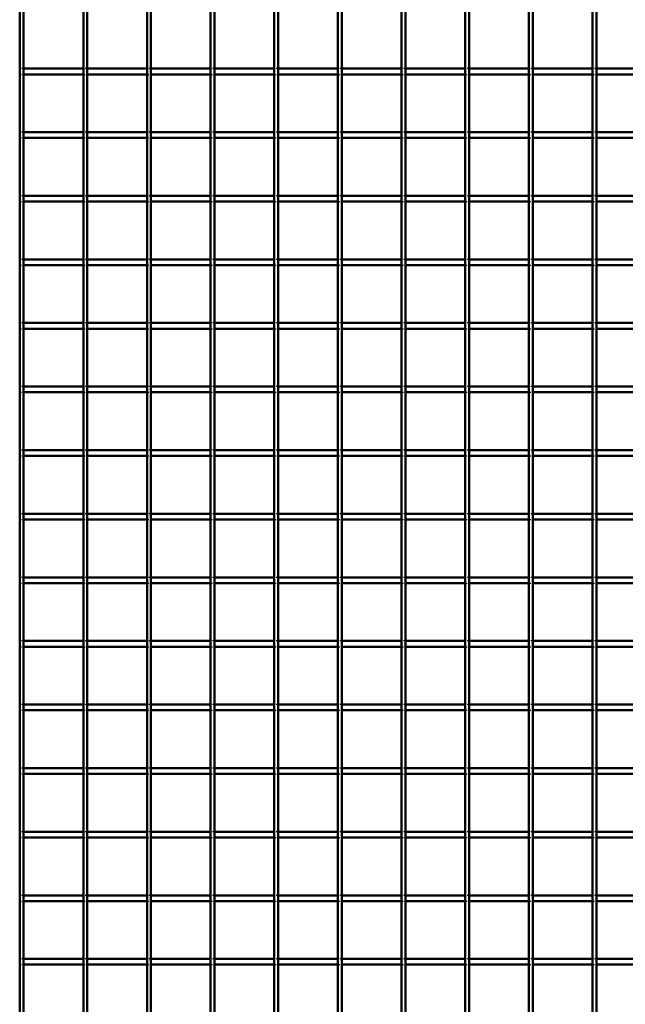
# Model space of a CAD drawing. Header units: millimetres. Extents: x -846 to 545, y -500 to 878.
# Tile 3 of 10: x -468 to -151, y -122 to 394. Entities that reach past the tile are written whole.
import ezdxf

# ---------------------------------------------------------------- set-up
doc = ezdxf.new("R2010")
doc.units = ezdxf.units.MM
doc.linetypes.add('Dashed', pattern=[2, 1, -1])
doc.layers.add('AM_0', color=7, linetype='Continuous', lineweight=50)
doc.layers.add('AM_9', color=6, linetype='Dashed', lineweight=25)

# ---------------------------------------------------------------- blocks, each defined once
blk = doc.blocks.new('3_LP330333P350110001000VERTICALC1_0_in_LPP33033311100010003500_4')
at = {"layer": 'AM_0'}
for p, q in [((-467.62, -497), (-467.62, 497)), ((-465.62, -497), (-465.62, 497))]:
    blk.add_line(p, q, dxfattribs=at)
blk = doc.blocks.new('4_LP330333P350110001000VERTICALC2_0_in_LPP33033311100010003500_4')
at = {"layer": 'AM_0'}
for p, q in [((-434.29, -497), (-434.29, 497)), ((-432.29, -497), (-432.29, 497))]:
    blk.add_line(p, q, dxfattribs=at)
blk = doc.blocks.new('5_LP330333P350110001000VERTICALC3_0_in_LPP33033311100010003500_4')
at = {"layer": 'AM_0'}
for p, q in [((-400.96, -497), (-400.96, 497)), ((-398.96, -497), (-398.96, 497))]:
    blk.add_line(p, q, dxfattribs=at)
blk = doc.blocks.new('6_LP330333P350110001000VERTICALC4_0_in_LPP33033311100010003500_4')
at = {"layer": 'AM_0'}
for p, q in [((-367.63, -497), (-367.63, 497)), ((-365.63, -497), (-365.63, 497))]:
    blk.add_line(p, q, dxfattribs=at)
blk = doc.blocks.new('7_LP330333P350110001000VERTICALC5_0_in_LPP33033311100010003500_4')
at = {"layer": 'AM_0'}
for p, q in [((-334.3, -497), (-334.3, 497)), ((-332.3, -497), (-332.3, 497))]:
    blk.add_line(p, q, dxfattribs=at)
blk = doc.blocks.new('8_LP330333P350110001000VERTICALC6_0_in_LPP33033311100010003500_4')
at = {"layer": 'AM_0'}
for p, q in [((-300.97, -497), (-300.97, 497)), ((-298.97, -497), (-298.97, 497))]:
    blk.add_line(p, q, dxfattribs=at)
blk = doc.blocks.new('9_LP330333P350110001000VERTICALC7_0_in_LPP33033311100010003500_4')
at = {"layer": 'AM_0'}
for p, q in [((-267.64, -497), (-267.64, 497)), ((-265.64, -497), (-265.64, 497))]:
    blk.add_line(p, q, dxfattribs=at)
blk = doc.blocks.new('10_LP330333P350110001000VERTICALC8_0_in_LPP33033311100010003500_4')
at = {"layer": 'AM_0'}
for p, q in [((-234.31, -497), (-234.31, 497)), ((-232.31, -497), (-232.31, 497))]:
    blk.add_line(p, q, dxfattribs=at)
blk = doc.blocks.new('11_LP330333P350110001000VERTICALC9_0_in_LPP33033311100010003500_4')
at = {"layer": 'AM_0'}
for p, q in [((-200.98, -497), (-200.98, 497)), ((-198.98, -497), (-198.98, 497))]:
    blk.add_line(p, q, dxfattribs=at)
blk = doc.blocks.new('12_dxk8jpgbps7bwgs6sissy9bfq________0_in_LPP33033311100010003500_4')
at = {"layer": 'AM_0'}
for p, q in [((-167.65, -497), (-167.65, 497)), ((-165.65, -497), (-165.65, 497))]:
    blk.add_line(p, q, dxfattribs=at)
blk = doc.blocks.new('44_jnk1orivqwey68hrtzmp234yi________0_in_LPP33033311100010003500_4')
at = {"layer": 'AM_0'}
for p, q in [((-434.29, -98.49), (-465.62, -98.49)), ((-465.62, -101.49), (-465.62, -98.49)), ((-434.29, -101.49), (-465.62, -101.49)), ((-434.29, -98.49), (-434.29, -101.49)), ((-432.29, -101.49), (-432.29, -98.49)), ((-400.96, -98.49), (-432.29, -98.49)), ((-400.96, -101.49), (-432.29, -101.49)), ((-400.96, -98.49), (-400.96, -101.49)), ((-398.96, -101.49), (-398.96, -98.49)), ((-367.63, -98.49), (-398.96, -98.49)), ((-367.63, -101.49), (-398.96, -101.49)), ((-367.63, -98.49), (-367.63, -101.49)), ((-365.63, -101.49), (-365.63, -98.49)), ((-334.3, -98.49), (-365.63, -98.49)), ((-334.3, -101.49), (-365.63, -101.49)), ((-334.3, -98.49), (-334.3, -101.49)), ((-300.97, -98.49), (-332.3, -98.49)), ((-332.3, -101.49), (-332.3, -98.49)), ((-300.97, -101.49), (-332.3, -101.49)), ((-300.97, -98.49), (-300.97, -101.49)), ((-298.97, -101.49), (-298.97, -98.49)), ((-267.64, -98.49), (-298.97, -98.49)), ((-267.64, -101.49), (-298.97, -101.49)), ((-267.64, -98.49), (-267.64, -101.49)), ((-265.64, -101.49), (-265.64, -98.49)), ((-234.31, -98.49), (-265.64, -98.49)), ((-234.31, -101.49), (-265.64, -101.49)), ((-234.31, -98.49), (-234.31, -101.49)), ((-232.31, -101.49), (-232.31, -98.49)), ((-200.98, -98.49), (-232.31, -98.49)), ((-200.98, -101.49), (-232.31, -101.49)), ((-200.98, -98.49), (-200.98, -101.49)), ((-198.98, -101.49), (-198.98, -98.49)), ((-167.65, -98.49), (-198.98, -98.49)), ((-167.65, -101.49), (-198.98, -101.49)), ((-167.65, -98.49), (-167.65, -101.49)), ((-165.65, -101.49), (-165.65, -98.49)), ((-134.32, -98.49), (-165.65, -98.49)), ((-134.32, -101.49), (-165.65, -101.49))]:
    blk.add_line(p, q, dxfattribs=at)
at = {"layer": 'AM_9'}
for p, q in [((-465.62, -98.49), (-467.62, -98.49)), ((-467.62, -101.49), (-465.62, -101.49)), ((-432.29, -98.49), (-434.29, -98.49)), ((-434.29, -101.49), (-432.29, -101.49)), ((-398.96, -98.49), (-400.96, -98.49)), ((-400.96, -101.49), (-398.96, -101.49)), ((-365.63, -98.49), (-367.63, -98.49)), ((-367.63, -101.49), (-365.63, -101.49)), ((-332.3, -98.49), (-334.3, -98.49)), ((-334.3, -101.49), (-332.3, -101.49)), ((-298.97, -98.49), (-300.97, -98.49)), ((-300.97, -101.49), (-298.97, -101.49)), ((-265.64, -98.49), (-267.64, -98.49)), ((-267.64, -101.49), (-265.64, -101.49)), ((-232.31, -98.49), (-234.31, -98.49)), ((-234.31, -101.49), (-232.31, -101.49)), ((-198.98, -98.49), (-200.98, -98.49)), ((-200.98, -101.49), (-198.98, -101.49)), ((-165.65, -98.49), (-167.65, -98.49)), ((-167.65, -101.49), (-165.65, -101.49))]:
    blk.add_line(p, q, dxfattribs=at)
blk = doc.blocks.new('45_qhl4vm21uz4o5wi3tkoz922ux________0_in_LPP33033311100010003500_4')
at = {"layer": 'AM_0'}
for p, q in [((-434.29, -65.16), (-465.62, -65.16)), ((-465.62, -68.16), (-465.62, -65.16)), ((-434.29, -65.16), (-434.29, -68.16)), ((-432.29, -68.16), (-432.29, -65.16)), ((-400.96, -65.16), (-432.29, -65.16)), ((-400.96, -65.16), (-400.96, -68.16)), ((-398.96, -68.16), (-398.96, -65.16)), ((-367.63, -65.16), (-398.96, -65.16)), ((-367.63, -65.16), (-367.63, -68.16)), ((-365.63, -68.16), (-365.63, -65.16)), ((-334.3, -65.16), (-365.63, -65.16)), ((-334.3, -65.16), (-334.3, -68.16)), ((-300.97, -65.16), (-332.3, -65.16)), ((-332.3, -68.16), (-332.3, -65.16)), ((-300.97, -65.16), (-300.97, -68.16)), ((-298.97, -68.16), (-298.97, -65.16)), ((-267.64, -65.16), (-298.97, -65.16)), ((-267.64, -65.16), (-267.64, -68.16)), ((-265.64, -68.16), (-265.64, -65.16)), ((-234.31, -65.16), (-265.64, -65.16)), ((-234.31, -65.16), (-234.31, -68.16)), ((-232.31, -68.16), (-232.31, -65.16)), ((-200.98, -65.16), (-232.31, -65.16)), ((-200.98, -65.16), (-200.98, -68.16)), ((-198.98, -68.16), (-198.98, -65.16)), ((-167.65, -65.16), (-198.98, -65.16)), ((-167.65, -65.16), (-167.65, -68.16)), ((-165.65, -68.16), (-165.65, -65.16)), ((-134.32, -65.16), (-165.65, -65.16)), ((-434.29, -68.16), (-465.62, -68.16)), ((-400.96, -68.16), (-432.29, -68.16)), ((-367.63, -68.16), (-398.96, -68.16)), ((-334.3, -68.16), (-365.63, -68.16)), ((-300.97, -68.16), (-332.3, -68.16)), ((-267.64, -68.16), (-298.97, -68.16)), ((-234.31, -68.16), (-265.64, -68.16)), ((-200.98, -68.16), (-232.31, -68.16)), ((-167.65, -68.16), (-198.98, -68.16)), ((-134.32, -68.16), (-165.65, -68.16))]:
    blk.add_line(p, q, dxfattribs=at)
at = {"layer": 'AM_9'}
for p, q in [((-465.62, -65.16), (-467.62, -65.16)), ((-432.29, -65.16), (-434.29, -65.16)), ((-398.96, -65.16), (-400.96, -65.16)), ((-365.63, -65.16), (-367.63, -65.16)), ((-332.3, -65.16), (-334.3, -65.16)), ((-298.97, -65.16), (-300.97, -65.16)), ((-265.64, -65.16), (-267.64, -65.16)), ((-232.31, -65.16), (-234.31, -65.16)), ((-198.98, -65.16), (-200.98, -65.16)), ((-165.65, -65.16), (-167.65, -65.16)), ((-467.62, -68.16), (-465.62, -68.16)), ((-434.29, -68.16), (-432.29, -68.16)), ((-400.96, -68.16), (-398.96, -68.16)), ((-367.63, -68.16), (-365.63, -68.16)), ((-334.3, -68.16), (-332.3, -68.16)), ((-300.97, -68.16), (-298.97, -68.16)), ((-267.64, -68.16), (-265.64, -68.16)), ((-234.31, -68.16), (-232.31, -68.16)), ((-200.98, -68.16), (-198.98, -68.16)), ((-167.65, -68.16), (-165.65, -68.16))]:
    blk.add_line(p, q, dxfattribs=at)
blk = doc.blocks.new('46_7u679fepvlqnecfr2um9ljlnf________0_in_LPP33033311100010003500_4')
at = {"layer": 'AM_0'}
for p, q in [((-434.29, -31.83), (-465.62, -31.83)), ((-465.62, -34.83), (-465.62, -31.83)), ((-434.29, -34.83), (-465.62, -34.83)), ((-434.29, -31.83), (-434.29, -34.83)), ((-432.29, -34.83), (-432.29, -31.83)), ((-400.96, -31.83), (-432.29, -31.83)), ((-400.96, -34.83), (-432.29, -34.83)), ((-400.96, -31.83), (-400.96, -34.83)), ((-398.96, -34.83), (-398.96, -31.83)), ((-367.63, -31.83), (-398.96, -31.83)), ((-367.63, -34.83), (-398.96, -34.83)), ((-367.63, -31.83), (-367.63, -34.83)), ((-365.63, -34.83), (-365.63, -31.83)), ((-334.3, -31.83), (-365.63, -31.83)), ((-334.3, -34.83), (-365.63, -34.83)), ((-334.3, -31.83), (-334.3, -34.83)), ((-300.97, -31.83), (-332.3, -31.83)), ((-332.3, -34.83), (-332.3, -31.83)), ((-300.97, -34.83), (-332.3, -34.83)), ((-300.97, -31.83), (-300.97, -34.83)), ((-298.97, -34.83), (-298.97, -31.83)), ((-267.64, -31.83), (-298.97, -31.83)), ((-267.64, -34.83), (-298.97, -34.83)), ((-267.64, -31.83), (-267.64, -34.83)), ((-265.64, -34.83), (-265.64, -31.83)), ((-234.31, -31.83), (-265.64, -31.83)), ((-234.31, -34.83), (-265.64, -34.83)), ((-234.31, -31.83), (-234.31, -34.83)), ((-232.31, -34.83), (-232.31, -31.83)), ((-200.98, -31.83), (-232.31, -31.83)), ((-200.98, -34.83), (-232.31, -34.83)), ((-200.98, -31.83), (-200.98, -34.83)), ((-198.98, -34.83), (-198.98, -31.83)), ((-167.65, -31.83), (-198.98, -31.83)), ((-167.65, -34.83), (-198.98, -34.83)), ((-167.65, -31.83), (-167.65, -34.83)), ((-165.65, -34.83), (-165.65, -31.83)), ((-134.32, -31.83), (-165.65, -31.83)), ((-134.32, -34.83), (-165.65, -34.83))]:
    blk.add_line(p, q, dxfattribs=at)
at = {"layer": 'AM_9'}
for p, q in [((-465.62, -31.83), (-467.62, -31.83)), ((-467.62, -34.83), (-465.62, -34.83)), ((-432.29, -31.83), (-434.29, -31.83)), ((-434.29, -34.83), (-432.29, -34.83)), ((-398.96, -31.83), (-400.96, -31.83)), ((-400.96, -34.83), (-398.96, -34.83)), ((-365.63, -31.83), (-367.63, -31.83)), ((-367.63, -34.83), (-365.63, -34.83)), ((-332.3, -31.83), (-334.3, -31.83)), ((-334.3, -34.83), (-332.3, -34.83)), ((-298.97, -31.83), (-300.97, -31.83)), ((-300.97, -34.83), (-298.97, -34.83)), ((-265.64, -31.83), (-267.64, -31.83)), ((-267.64, -34.83), (-265.64, -34.83)), ((-232.31, -31.83), (-234.31, -31.83)), ((-234.31, -34.83), (-232.31, -34.83)), ((-198.98, -31.83), (-200.98, -31.83)), ((-200.98, -34.83), (-198.98, -34.83)), ((-165.65, -31.83), (-167.65, -31.83)), ((-167.65, -34.83), (-165.65, -34.83))]:
    blk.add_line(p, q, dxfattribs=at)
blk = doc.blocks.new('47_va5wtaoly3u7zezcn3fso2cpl________0_in_LPP33033311100010003500_4')
at = {"layer": 'AM_0'}
for p, q in [((-434.29, 1.5), (-465.62, 1.5)), ((-465.62, -1.5), (-465.62, 1.5)), ((-434.29, 1.5), (-434.29, -1.5)), ((-432.29, -1.5), (-432.29, 1.5)), ((-400.96, 1.5), (-432.29, 1.5)), ((-400.96, 1.5), (-400.96, -1.5)), ((-398.96, -1.5), (-398.96, 1.5)), ((-367.63, 1.5), (-398.96, 1.5)), ((-367.63, 1.5), (-367.63, -1.5)), ((-365.63, -1.5), (-365.63, 1.5)), ((-334.3, 1.5), (-365.63, 1.5)), ((-334.3, 1.5), (-334.3, -1.5)), ((-300.97, 1.5), (-332.3, 1.5)), ((-332.3, -1.5), (-332.3, 1.5)), ((-300.97, 1.5), (-300.97, -1.5)), ((-298.97, -1.5), (-298.97, 1.5)), ((-267.64, 1.5), (-298.97, 1.5)), ((-267.64, 1.5), (-267.64, -1.5)), ((-265.64, -1.5), (-265.64, 1.5)), ((-234.31, 1.5), (-265.64, 1.5)), ((-234.31, 1.5), (-234.31, -1.5)), ((-232.31, -1.5), (-232.31, 1.5)), ((-200.98, 1.5), (-232.31, 1.5)), ((-200.98, 1.5), (-200.98, -1.5)), ((-198.98, -1.5), (-198.98, 1.5)), ((-167.65, 1.5), (-198.98, 1.5)), ((-167.65, 1.5), (-167.65, -1.5)), ((-165.65, -1.5), (-165.65, 1.5)), ((-134.32, 1.5), (-165.65, 1.5)), ((-434.29, -1.5), (-465.62, -1.5)), ((-400.96, -1.5), (-432.29, -1.5)), ((-367.63, -1.5), (-398.96, -1.5)), ((-334.3, -1.5), (-365.63, -1.5)), ((-300.97, -1.5), (-332.3, -1.5)), ((-267.64, -1.5), (-298.97, -1.5)), ((-234.31, -1.5), (-265.64, -1.5)), ((-200.98, -1.5), (-232.31, -1.5)), ((-167.65, -1.5), (-198.98, -1.5)), ((-134.32, -1.5), (-165.65, -1.5))]:
    blk.add_line(p, q, dxfattribs=at)
at = {"layer": 'AM_9'}
for p, q in [((-465.62, 1.5), (-467.62, 1.5)), ((-432.29, 1.5), (-434.29, 1.5)), ((-398.96, 1.5), (-400.96, 1.5)), ((-365.63, 1.5), (-367.63, 1.5)), ((-332.3, 1.5), (-334.3, 1.5)), ((-298.97, 1.5), (-300.97, 1.5)), ((-265.64, 1.5), (-267.64, 1.5)), ((-232.31, 1.5), (-234.31, 1.5)), ((-198.98, 1.5), (-200.98, 1.5)), ((-165.65, 1.5), (-167.65, 1.5)), ((-467.62, -1.5), (-465.62, -1.5)), ((-434.29, -1.5), (-432.29, -1.5)), ((-400.96, -1.5), (-398.96, -1.5)), ((-367.63, -1.5), (-365.63, -1.5)), ((-334.3, -1.5), (-332.3, -1.5)), ((-300.97, -1.5), (-298.97, -1.5)), ((-267.64, -1.5), (-265.64, -1.5)), ((-234.31, -1.5), (-232.31, -1.5)), ((-200.98, -1.5), (-198.98, -1.5)), ((-167.65, -1.5), (-165.65, -1.5))]:
    blk.add_line(p, q, dxfattribs=at)
blk = doc.blocks.new('48_w1c6fzk3bwub81ort92mgsl0o________0_in_LPP33033311100010003500_4')
at = {"layer": 'AM_0'}
for p, q in [((-434.29, 34.83), (-465.62, 34.83)), ((-465.62, 31.83), (-465.62, 34.83)), ((-434.29, 31.83), (-465.62, 31.83)), ((-434.29, 34.83), (-434.29, 31.83)), ((-432.29, 31.83), (-432.29, 34.83)), ((-400.96, 34.83), (-432.29, 34.83)), ((-400.96, 31.83), (-432.29, 31.83)), ((-400.96, 34.83), (-400.96, 31.83)), ((-398.96, 31.83), (-398.96, 34.83)), ((-367.63, 34.83), (-398.96, 34.83)), ((-367.63, 31.83), (-398.96, 31.83)), ((-367.63, 34.83), (-367.63, 31.83)), ((-365.63, 31.83), (-365.63, 34.83)), ((-334.3, 34.83), (-365.63, 34.83)), ((-334.3, 31.83), (-365.63, 31.83)), ((-334.3, 34.83), (-334.3, 31.83)), ((-300.97, 34.83), (-332.3, 34.83)), ((-332.3, 31.83), (-332.3, 34.83)), ((-300.97, 31.83), (-332.3, 31.83)), ((-300.97, 34.83), (-300.97, 31.83)), ((-298.97, 31.83), (-298.97, 34.83)), ((-267.64, 34.83), (-298.97, 34.83)), ((-267.64, 31.83), (-298.97, 31.83)), ((-267.64, 34.83), (-267.64, 31.83)), ((-265.64, 31.83), (-265.64, 34.83)), ((-234.31, 34.83), (-265.64, 34.83)), ((-234.31, 31.83), (-265.64, 31.83)), ((-234.31, 34.83), (-234.31, 31.83)), ((-232.31, 31.83), (-232.31, 34.83)), ((-200.98, 34.83), (-232.31, 34.83)), ((-200.98, 31.83), (-232.31, 31.83)), ((-200.98, 34.83), (-200.98, 31.83)), ((-198.98, 31.83), (-198.98, 34.83)), ((-167.65, 34.83), (-198.98, 34.83)), ((-167.65, 31.83), (-198.98, 31.83)), ((-167.65, 34.83), (-167.65, 31.83)), ((-165.65, 31.83), (-165.65, 34.83)), ((-134.32, 34.83), (-165.65, 34.83)), ((-134.32, 31.83), (-165.65, 31.83))]:
    blk.add_line(p, q, dxfattribs=at)
at = {"layer": 'AM_9'}
for p, q in [((-465.62, 34.83), (-467.62, 34.83)), ((-467.62, 31.83), (-465.62, 31.83)), ((-432.29, 34.83), (-434.29, 34.83)), ((-434.29, 31.83), (-432.29, 31.83)), ((-398.96, 34.83), (-400.96, 34.83)), ((-400.96, 31.83), (-398.96, 31.83)), ((-365.63, 34.83), (-367.63, 34.83)), ((-367.63, 31.83), (-365.63, 31.83)), ((-332.3, 34.83), (-334.3, 34.83)), ((-334.3, 31.83), (-332.3, 31.83)), ((-298.97, 34.83), (-300.97, 34.83)), ((-300.97, 31.83), (-298.97, 31.83)), ((-265.64, 34.83), (-267.64, 34.83)), ((-267.64, 31.83), (-265.64, 31.83)), ((-232.31, 34.83), (-234.31, 34.83)), ((-234.31, 31.83), (-232.31, 31.83)), ((-198.98, 34.83), (-200.98, 34.83)), ((-200.98, 31.83), (-198.98, 31.83)), ((-165.65, 34.83), (-167.65, 34.83)), ((-167.65, 31.83), (-165.65, 31.83))]:
    blk.add_line(p, q, dxfattribs=at)
blk = doc.blocks.new('49_gfpnjj6j7qdftyu70hq1jw4yk________0_in_LPP33033311100010003500_4')
at = {"layer": 'AM_0'}
for p, q in [((-434.29, 68.16), (-465.62, 68.16)), ((-465.62, 65.16), (-465.62, 68.16)), ((-434.29, 68.16), (-434.29, 65.16)), ((-432.29, 65.16), (-432.29, 68.16)), ((-400.96, 68.16), (-432.29, 68.16)), ((-400.96, 68.16), (-400.96, 65.16)), ((-398.96, 65.16), (-398.96, 68.16)), ((-367.63, 68.16), (-398.96, 68.16)), ((-367.63, 68.16), (-367.63, 65.16)), ((-365.63, 65.16), (-365.63, 68.16)), ((-334.3, 68.16), (-365.63, 68.16)), ((-334.3, 68.16), (-334.3, 65.16)), ((-300.97, 68.16), (-332.3, 68.16)), ((-332.3, 65.16), (-332.3, 68.16)), ((-300.97, 68.16), (-300.97, 65.16)), ((-298.97, 65.16), (-298.97, 68.16)), ((-267.64, 68.16), (-298.97, 68.16)), ((-267.64, 68.16), (-267.64, 65.16)), ((-265.64, 65.16), (-265.64, 68.16)), ((-234.31, 68.16), (-265.64, 68.16)), ((-234.31, 68.16), (-234.31, 65.16)), ((-232.31, 65.16), (-232.31, 68.16)), ((-200.98, 68.16), (-232.31, 68.16)), ((-200.98, 68.16), (-200.98, 65.16)), ((-198.98, 65.16), (-198.98, 68.16)), ((-167.65, 68.16), (-198.98, 68.16)), ((-167.65, 68.16), (-167.65, 65.16)), ((-165.65, 65.16), (-165.65, 68.16)), ((-134.32, 68.16), (-165.65, 68.16)), ((-434.29, 65.16), (-465.62, 65.16)), ((-400.96, 65.16), (-432.29, 65.16)), ((-367.63, 65.16), (-398.96, 65.16)), ((-334.3, 65.16), (-365.63, 65.16)), ((-300.97, 65.16), (-332.3, 65.16)), ((-267.64, 65.16), (-298.97, 65.16)), ((-234.31, 65.16), (-265.64, 65.16)), ((-200.98, 65.16), (-232.31, 65.16)), ((-167.65, 65.16), (-198.98, 65.16)), ((-134.32, 65.16), (-165.65, 65.16))]:
    blk.add_line(p, q, dxfattribs=at)
at = {"layer": 'AM_9'}
for p, q in [((-465.62, 68.16), (-467.62, 68.16)), ((-432.29, 68.16), (-434.29, 68.16)), ((-398.96, 68.16), (-400.96, 68.16)), ((-365.63, 68.16), (-367.63, 68.16)), ((-332.3, 68.16), (-334.3, 68.16)), ((-298.97, 68.16), (-300.97, 68.16)), ((-265.64, 68.16), (-267.64, 68.16)), ((-232.31, 68.16), (-234.31, 68.16)), ((-198.98, 68.16), (-200.98, 68.16)), ((-165.65, 68.16), (-167.65, 68.16)), ((-467.62, 65.16), (-465.62, 65.16)), ((-434.29, 65.16), (-432.29, 65.16)), ((-400.96, 65.16), (-398.96, 65.16)), ((-367.63, 65.16), (-365.63, 65.16)), ((-334.3, 65.16), (-332.3, 65.16)), ((-300.97, 65.16), (-298.97, 65.16)), ((-267.64, 65.16), (-265.64, 65.16)), ((-234.31, 65.16), (-232.31, 65.16)), ((-200.98, 65.16), (-198.98, 65.16)), ((-167.65, 65.16), (-165.65, 65.16))]:
    blk.add_line(p, q, dxfattribs=at)
blk = doc.blocks.new('50_0mfes00y4f2o69pjy6ptcvaue________0_in_LPP33033311100010003500_4')
at = {"layer": 'AM_0'}
for p, q in [((-434.29, 101.49), (-465.62, 101.49)), ((-465.62, 98.49), (-465.62, 101.49)), ((-434.29, 98.49), (-465.62, 98.49)), ((-434.29, 101.49), (-434.29, 98.49)), ((-432.29, 98.49), (-432.29, 101.49)), ((-400.96, 101.49), (-432.29, 101.49)), ((-400.96, 98.49), (-432.29, 98.49)), ((-400.96, 101.49), (-400.96, 98.49)), ((-398.96, 98.49), (-398.96, 101.49)), ((-367.63, 101.49), (-398.96, 101.49)), ((-367.63, 98.49), (-398.96, 98.49)), ((-367.63, 101.49), (-367.63, 98.49)), ((-365.63, 98.49), (-365.63, 101.49)), ((-334.3, 101.49), (-365.63, 101.49)), ((-334.3, 98.49), (-365.63, 98.49)), ((-334.3, 101.49), (-334.3, 98.49)), ((-300.97, 101.49), (-332.3, 101.49)), ((-332.3, 98.49), (-332.3, 101.49)), ((-300.97, 98.49), (-332.3, 98.49)), ((-300.97, 101.49), (-300.97, 98.49)), ((-298.97, 98.49), (-298.97, 101.49)), ((-267.64, 101.49), (-298.97, 101.49)), ((-267.64, 98.49), (-298.97, 98.49)), ((-267.64, 101.49), (-267.64, 98.49)), ((-265.64, 98.49), (-265.64, 101.49)), ((-234.31, 101.49), (-265.64, 101.49)), ((-234.31, 98.49), (-265.64, 98.49)), ((-234.31, 101.49), (-234.31, 98.49)), ((-232.31, 98.49), (-232.31, 101.49)), ((-200.98, 101.49), (-232.31, 101.49)), ((-200.98, 98.49), (-232.31, 98.49)), ((-200.98, 101.49), (-200.98, 98.49)), ((-198.98, 98.49), (-198.98, 101.49)), ((-167.65, 101.49), (-198.98, 101.49)), ((-167.65, 98.49), (-198.98, 98.49)), ((-167.65, 101.49), (-167.65, 98.49)), ((-165.65, 98.49), (-165.65, 101.49)), ((-134.32, 101.49), (-165.65, 101.49)), ((-134.32, 98.49), (-165.65, 98.49))]:
    blk.add_line(p, q, dxfattribs=at)
at = {"layer": 'AM_9'}
for p, q in [((-465.62, 101.49), (-467.62, 101.49)), ((-467.62, 98.49), (-465.62, 98.49)), ((-432.29, 101.49), (-434.29, 101.49)), ((-434.29, 98.49), (-432.29, 98.49)), ((-398.96, 101.49), (-400.96, 101.49)), ((-400.96, 98.49), (-398.96, 98.49)), ((-365.63, 101.49), (-367.63, 101.49)), ((-367.63, 98.49), (-365.63, 98.49)), ((-332.3, 101.49), (-334.3, 101.49)), ((-334.3, 98.49), (-332.3, 98.49)), ((-298.97, 101.49), (-300.97, 101.49)), ((-300.97, 98.49), (-298.97, 98.49)), ((-265.64, 101.49), (-267.64, 101.49)), ((-267.64, 98.49), (-265.64, 98.49)), ((-232.31, 101.49), (-234.31, 101.49)), ((-234.31, 98.49), (-232.31, 98.49)), ((-198.98, 101.49), (-200.98, 101.49)), ((-200.98, 98.49), (-198.98, 98.49)), ((-165.65, 101.49), (-167.65, 101.49)), ((-167.65, 98.49), (-165.65, 98.49))]:
    blk.add_line(p, q, dxfattribs=at)
blk = doc.blocks.new('51_pcmrjqqdy8cqn769tepcufqom________0_in_LPP33033311100010003500_4')
at = {"layer": 'AM_0'}
for p, q in [((-434.29, 134.82), (-465.62, 134.82)), ((-465.62, 131.82), (-465.62, 134.82)), ((-434.29, 134.82), (-434.29, 131.82)), ((-432.29, 131.82), (-432.29, 134.82)), ((-400.96, 134.82), (-432.29, 134.82)), ((-400.96, 134.82), (-400.96, 131.82)), ((-398.96, 131.82), (-398.96, 134.82)), ((-367.63, 134.82), (-398.96, 134.82)), ((-367.63, 134.82), (-367.63, 131.82)), ((-365.63, 131.82), (-365.63, 134.82)), ((-334.3, 134.82), (-365.63, 134.82)), ((-334.3, 134.82), (-334.3, 131.82)), ((-300.97, 134.82), (-332.3, 134.82)), ((-332.3, 131.82), (-332.3, 134.82)), ((-300.97, 134.82), (-300.97, 131.82)), ((-298.97, 131.82), (-298.97, 134.82)), ((-267.64, 134.82), (-298.97, 134.82)), ((-267.64, 134.82), (-267.64, 131.82)), ((-265.64, 131.82), (-265.64, 134.82)), ((-234.31, 134.82), (-265.64, 134.82)), ((-234.31, 134.82), (-234.31, 131.82)), ((-232.31, 131.82), (-232.31, 134.82)), ((-200.98, 134.82), (-232.31, 134.82)), ((-200.98, 134.82), (-200.98, 131.82)), ((-198.98, 131.82), (-198.98, 134.82)), ((-167.65, 134.82), (-198.98, 134.82)), ((-167.65, 134.82), (-167.65, 131.82)), ((-165.65, 131.82), (-165.65, 134.82)), ((-134.32, 134.82), (-165.65, 134.82)), ((-434.29, 131.82), (-465.62, 131.82)), ((-400.96, 131.82), (-432.29, 131.82)), ((-367.63, 131.82), (-398.96, 131.82)), ((-334.3, 131.82), (-365.63, 131.82)), ((-300.97, 131.82), (-332.3, 131.82)), ((-267.64, 131.82), (-298.97, 131.82)), ((-234.31, 131.82), (-265.64, 131.82)), ((-200.98, 131.82), (-232.31, 131.82)), ((-167.65, 131.82), (-198.98, 131.82)), ((-134.32, 131.82), (-165.65, 131.82))]:
    blk.add_line(p, q, dxfattribs=at)
at = {"layer": 'AM_9'}
for p, q in [((-465.62, 134.82), (-467.62, 134.82)), ((-432.29, 134.82), (-434.29, 134.82)), ((-398.96, 134.82), (-400.96, 134.82)), ((-365.63, 134.82), (-367.63, 134.82)), ((-332.3, 134.82), (-334.3, 134.82)), ((-298.97, 134.82), (-300.97, 134.82)), ((-265.64, 134.82), (-267.64, 134.82)), ((-232.31, 134.82), (-234.31, 134.82)), ((-198.98, 134.82), (-200.98, 134.82)), ((-165.65, 134.82), (-167.65, 134.82)), ((-467.62, 131.82), (-465.62, 131.82)), ((-434.29, 131.82), (-432.29, 131.82)), ((-400.96, 131.82), (-398.96, 131.82)), ((-367.63, 131.82), (-365.63, 131.82)), ((-334.3, 131.82), (-332.3, 131.82)), ((-300.97, 131.82), (-298.97, 131.82)), ((-267.64, 131.82), (-265.64, 131.82)), ((-234.31, 131.82), (-232.31, 131.82)), ((-200.98, 131.82), (-198.98, 131.82)), ((-167.65, 131.82), (-165.65, 131.82))]:
    blk.add_line(p, q, dxfattribs=at)
blk = doc.blocks.new('52_7okc65otzuc952kldazgw4i2d________0_in_LPP33033311100010003500_4')
at = {"layer": 'AM_0'}
for p, q in [((-434.29, 168.15), (-465.62, 168.15)), ((-465.62, 165.15), (-465.62, 168.15)), ((-434.29, 165.15), (-465.62, 165.15)), ((-434.29, 168.15), (-434.29, 165.15)), ((-432.29, 165.15), (-432.29, 168.15)), ((-400.96, 168.15), (-432.29, 168.15)), ((-400.96, 165.15), (-432.29, 165.15)), ((-400.96, 168.15), (-400.96, 165.15)), ((-398.96, 165.15), (-398.96, 168.15)), ((-367.63, 168.15), (-398.96, 168.15)), ((-367.63, 165.15), (-398.96, 165.15)), ((-367.63, 168.15), (-367.63, 165.15)), ((-365.63, 165.15), (-365.63, 168.15)), ((-334.3, 168.15), (-365.63, 168.15)), ((-334.3, 165.15), (-365.63, 165.15)), ((-334.3, 168.15), (-334.3, 165.15)), ((-300.97, 168.15), (-332.3, 168.15)), ((-332.3, 165.15), (-332.3, 168.15)), ((-300.97, 165.15), (-332.3, 165.15)), ((-300.97, 168.15), (-300.97, 165.15)), ((-298.97, 165.15), (-298.97, 168.15)), ((-267.64, 168.15), (-298.97, 168.15)), ((-267.64, 165.15), (-298.97, 165.15)), ((-267.64, 168.15), (-267.64, 165.15)), ((-265.64, 165.15), (-265.64, 168.15)), ((-234.31, 168.15), (-265.64, 168.15)), ((-234.31, 165.15), (-265.64, 165.15)), ((-234.31, 168.15), (-234.31, 165.15)), ((-232.31, 165.15), (-232.31, 168.15)), ((-200.98, 168.15), (-232.31, 168.15)), ((-200.98, 165.15), (-232.31, 165.15)), ((-200.98, 168.15), (-200.98, 165.15)), ((-198.98, 165.15), (-198.98, 168.15)), ((-167.65, 168.15), (-198.98, 168.15)), ((-167.65, 165.15), (-198.98, 165.15)), ((-167.65, 168.15), (-167.65, 165.15)), ((-165.65, 165.15), (-165.65, 168.15)), ((-134.32, 168.15), (-165.65, 168.15)), ((-134.32, 165.15), (-165.65, 165.15))]:
    blk.add_line(p, q, dxfattribs=at)
at = {"layer": 'AM_9'}
for p, q in [((-465.62, 168.15), (-467.62, 168.15)), ((-467.62, 165.15), (-465.62, 165.15)), ((-432.29, 168.15), (-434.29, 168.15)), ((-434.29, 165.15), (-432.29, 165.15)), ((-398.96, 168.15), (-400.96, 168.15)), ((-400.96, 165.15), (-398.96, 165.15)), ((-365.63, 168.15), (-367.63, 168.15)), ((-367.63, 165.15), (-365.63, 165.15)), ((-332.3, 168.15), (-334.3, 168.15)), ((-334.3, 165.15), (-332.3, 165.15)), ((-298.97, 168.15), (-300.97, 168.15)), ((-300.97, 165.15), (-298.97, 165.15)), ((-265.64, 168.15), (-267.64, 168.15)), ((-267.64, 165.15), (-265.64, 165.15)), ((-232.31, 168.15), (-234.31, 168.15)), ((-234.31, 165.15), (-232.31, 165.15)), ((-198.98, 168.15), (-200.98, 168.15)), ((-200.98, 165.15), (-198.98, 165.15)), ((-165.65, 168.15), (-167.65, 168.15)), ((-167.65, 165.15), (-165.65, 165.15))]:
    blk.add_line(p, q, dxfattribs=at)
blk = doc.blocks.new('53_unhhbx1rfaefr89xy1jp9opka________0_in_LPP33033311100010003500_4')
at = {"layer": 'AM_0'}
for p, q in [((-434.29, 201.48), (-465.62, 201.48)), ((-465.62, 198.48), (-465.62, 201.48)), ((-434.29, 201.48), (-434.29, 198.48)), ((-432.29, 198.48), (-432.29, 201.48)), ((-400.96, 201.48), (-432.29, 201.48)), ((-400.96, 201.48), (-400.96, 198.48)), ((-398.96, 198.48), (-398.96, 201.48)), ((-367.63, 201.48), (-398.96, 201.48)), ((-367.63, 201.48), (-367.63, 198.48)), ((-365.63, 198.48), (-365.63, 201.48)), ((-334.3, 201.48), (-365.63, 201.48)), ((-334.3, 201.48), (-334.3, 198.48)), ((-300.97, 201.48), (-332.3, 201.48)), ((-332.3, 198.48), (-332.3, 201.48)), ((-300.97, 201.48), (-300.97, 198.48)), ((-298.97, 198.48), (-298.97, 201.48)), ((-267.64, 201.48), (-298.97, 201.48)), ((-267.64, 201.48), (-267.64, 198.48)), ((-265.64, 198.48), (-265.64, 201.48)), ((-234.31, 201.48), (-265.64, 201.48)), ((-234.31, 201.48), (-234.31, 198.48)), ((-232.31, 198.48), (-232.31, 201.48)), ((-200.98, 201.48), (-232.31, 201.48)), ((-200.98, 201.48), (-200.98, 198.48)), ((-198.98, 198.48), (-198.98, 201.48)), ((-167.65, 201.48), (-198.98, 201.48)), ((-167.65, 201.48), (-167.65, 198.48)), ((-165.65, 198.48), (-165.65, 201.48)), ((-134.32, 201.48), (-165.65, 201.48)), ((-434.29, 198.48), (-465.62, 198.48)), ((-400.96, 198.48), (-432.29, 198.48)), ((-367.63, 198.48), (-398.96, 198.48)), ((-334.3, 198.48), (-365.63, 198.48)), ((-300.97, 198.48), (-332.3, 198.48)), ((-267.64, 198.48), (-298.97, 198.48)), ((-234.31, 198.48), (-265.64, 198.48)), ((-200.98, 198.48), (-232.31, 198.48)), ((-167.65, 198.48), (-198.98, 198.48)), ((-134.32, 198.48), (-165.65, 198.48))]:
    blk.add_line(p, q, dxfattribs=at)
at = {"layer": 'AM_9'}
for p, q in [((-465.62, 201.48), (-467.62, 201.48)), ((-432.29, 201.48), (-434.29, 201.48)), ((-398.96, 201.48), (-400.96, 201.48)), ((-365.63, 201.48), (-367.63, 201.48)), ((-332.3, 201.48), (-334.3, 201.48)), ((-298.97, 201.48), (-300.97, 201.48)), ((-265.64, 201.48), (-267.64, 201.48)), ((-232.31, 201.48), (-234.31, 201.48)), ((-198.98, 201.48), (-200.98, 201.48)), ((-165.65, 201.48), (-167.65, 201.48)), ((-467.62, 198.48), (-465.62, 198.48)), ((-434.29, 198.48), (-432.29, 198.48)), ((-400.96, 198.48), (-398.96, 198.48)), ((-367.63, 198.48), (-365.63, 198.48)), ((-334.3, 198.48), (-332.3, 198.48)), ((-300.97, 198.48), (-298.97, 198.48)), ((-267.64, 198.48), (-265.64, 198.48)), ((-234.31, 198.48), (-232.31, 198.48)), ((-200.98, 198.48), (-198.98, 198.48)), ((-167.65, 198.48), (-165.65, 198.48))]:
    blk.add_line(p, q, dxfattribs=at)
blk = doc.blocks.new('54_9vc7ux7kfxy8un7jdvmd8lqlp________0_in_LPP33033311100010003500_4')
at = {"layer": 'AM_0'}
for p, q in [((-434.29, 234.81), (-465.62, 234.81)), ((-465.62, 231.81), (-465.62, 234.81)), ((-434.29, 234.81), (-434.29, 231.81)), ((-432.29, 231.81), (-432.29, 234.81)), ((-400.96, 234.81), (-432.29, 234.81)), ((-400.96, 234.81), (-400.96, 231.81)), ((-398.96, 231.81), (-398.96, 234.81)), ((-367.63, 234.81), (-398.96, 234.81)), ((-367.63, 234.81), (-367.63, 231.81)), ((-365.63, 231.81), (-365.63, 234.81)), ((-334.3, 234.81), (-365.63, 234.81)), ((-334.3, 234.81), (-334.3, 231.81)), ((-300.97, 234.81), (-332.3, 234.81)), ((-332.3, 231.81), (-332.3, 234.81)), ((-300.97, 234.81), (-300.97, 231.81)), ((-298.97, 231.81), (-298.97, 234.81)), ((-267.64, 234.81), (-298.97, 234.81)), ((-267.64, 234.81), (-267.64, 231.81)), ((-265.64, 231.81), (-265.64, 234.81)), ((-234.31, 234.81), (-265.64, 234.81)), ((-234.31, 234.81), (-234.31, 231.81)), ((-232.31, 231.81), (-232.31, 234.81)), ((-200.98, 234.81), (-232.31, 234.81)), ((-200.98, 234.81), (-200.98, 231.81)), ((-198.98, 231.81), (-198.98, 234.81)), ((-167.65, 234.81), (-198.98, 234.81)), ((-167.65, 234.81), (-167.65, 231.81)), ((-165.65, 231.81), (-165.65, 234.81)), ((-134.32, 234.81), (-165.65, 234.81)), ((-434.29, 231.81), (-465.62, 231.81)), ((-400.96, 231.81), (-432.29, 231.81)), ((-367.63, 231.81), (-398.96, 231.81)), ((-334.3, 231.81), (-365.63, 231.81)), ((-300.97, 231.81), (-332.3, 231.81)), ((-267.64, 231.81), (-298.97, 231.81)), ((-234.31, 231.81), (-265.64, 231.81)), ((-200.98, 231.81), (-232.31, 231.81)), ((-167.65, 231.81), (-198.98, 231.81)), ((-134.32, 231.81), (-165.65, 231.81))]:
    blk.add_line(p, q, dxfattribs=at)
at = {"layer": 'AM_9'}
for p, q in [((-465.62, 234.81), (-467.62, 234.81)), ((-432.29, 234.81), (-434.29, 234.81)), ((-398.96, 234.81), (-400.96, 234.81)), ((-365.63, 234.81), (-367.63, 234.81)), ((-332.3, 234.81), (-334.3, 234.81)), ((-298.97, 234.81), (-300.97, 234.81)), ((-265.64, 234.81), (-267.64, 234.81)), ((-232.31, 234.81), (-234.31, 234.81)), ((-198.98, 234.81), (-200.98, 234.81)), ((-165.65, 234.81), (-167.65, 234.81)), ((-467.62, 231.81), (-465.62, 231.81)), ((-434.29, 231.81), (-432.29, 231.81)), ((-400.96, 231.81), (-398.96, 231.81)), ((-367.63, 231.81), (-365.63, 231.81)), ((-334.3, 231.81), (-332.3, 231.81)), ((-300.97, 231.81), (-298.97, 231.81)), ((-267.64, 231.81), (-265.64, 231.81)), ((-234.31, 231.81), (-232.31, 231.81)), ((-200.98, 231.81), (-198.98, 231.81)), ((-167.65, 231.81), (-165.65, 231.81))]:
    blk.add_line(p, q, dxfattribs=at)
blk = doc.blocks.new('55_tul115lvnjeifqij24dfq4p8o________0_in_LPP33033311100010003500_4')
at = {"layer": 'AM_0'}
for p, q in [((-434.29, 268.14), (-465.62, 268.14)), ((-465.62, 265.14), (-465.62, 268.14)), ((-434.29, 265.14), (-465.62, 265.14)), ((-434.29, 268.14), (-434.29, 265.14)), ((-432.29, 265.14), (-432.29, 268.14)), ((-400.96, 268.14), (-432.29, 268.14)), ((-400.96, 265.14), (-432.29, 265.14)), ((-400.96, 268.14), (-400.96, 265.14)), ((-398.96, 265.14), (-398.96, 268.14)), ((-367.63, 268.14), (-398.96, 268.14)), ((-367.63, 265.14), (-398.96, 265.14)), ((-367.63, 268.14), (-367.63, 265.14)), ((-365.63, 265.14), (-365.63, 268.14)), ((-334.3, 268.14), (-365.63, 268.14)), ((-334.3, 265.14), (-365.63, 265.14)), ((-334.3, 268.14), (-334.3, 265.14)), ((-300.97, 268.14), (-332.3, 268.14)), ((-332.3, 265.14), (-332.3, 268.14)), ((-300.97, 265.14), (-332.3, 265.14)), ((-300.97, 268.14), (-300.97, 265.14)), ((-298.97, 265.14), (-298.97, 268.14)), ((-267.64, 268.14), (-298.97, 268.14)), ((-267.64, 265.14), (-298.97, 265.14)), ((-267.64, 268.14), (-267.64, 265.14)), ((-265.64, 265.14), (-265.64, 268.14)), ((-234.31, 268.14), (-265.64, 268.14)), ((-234.31, 265.14), (-265.64, 265.14)), ((-234.31, 268.14), (-234.31, 265.14)), ((-232.31, 265.14), (-232.31, 268.14)), ((-200.98, 268.14), (-232.31, 268.14)), ((-200.98, 265.14), (-232.31, 265.14)), ((-200.98, 268.14), (-200.98, 265.14)), ((-198.98, 265.14), (-198.98, 268.14)), ((-167.65, 268.14), (-198.98, 268.14)), ((-167.65, 265.14), (-198.98, 265.14)), ((-167.65, 268.14), (-167.65, 265.14)), ((-165.65, 265.14), (-165.65, 268.14)), ((-134.32, 268.14), (-165.65, 268.14)), ((-134.32, 265.14), (-165.65, 265.14))]:
    blk.add_line(p, q, dxfattribs=at)
at = {"layer": 'AM_9'}
for p, q in [((-465.62, 268.14), (-467.62, 268.14)), ((-467.62, 265.14), (-465.62, 265.14)), ((-432.29, 268.14), (-434.29, 268.14)), ((-434.29, 265.14), (-432.29, 265.14)), ((-398.96, 268.14), (-400.96, 268.14)), ((-400.96, 265.14), (-398.96, 265.14)), ((-365.63, 268.14), (-367.63, 268.14)), ((-367.63, 265.14), (-365.63, 265.14)), ((-332.3, 268.14), (-334.3, 268.14)), ((-334.3, 265.14), (-332.3, 265.14)), ((-298.97, 268.14), (-300.97, 268.14)), ((-300.97, 265.14), (-298.97, 265.14)), ((-265.64, 268.14), (-267.64, 268.14)), ((-267.64, 265.14), (-265.64, 265.14)), ((-232.31, 268.14), (-234.31, 268.14)), ((-234.31, 265.14), (-232.31, 265.14)), ((-198.98, 268.14), (-200.98, 268.14)), ((-200.98, 265.14), (-198.98, 265.14)), ((-165.65, 268.14), (-167.65, 268.14)), ((-167.65, 265.14), (-165.65, 265.14))]:
    blk.add_line(p, q, dxfattribs=at)
blk = doc.blocks.new('56_l7er6rwnmj20e2q3b8fctpnvd________0_in_LPP33033311100010003500_4')
at = {"layer": 'AM_0'}
for p, q in [((-434.29, 301.47), (-465.62, 301.47)), ((-465.62, 298.47), (-465.62, 301.47)), ((-434.29, 301.47), (-434.29, 298.47)), ((-432.29, 298.47), (-432.29, 301.47)), ((-400.96, 301.47), (-432.29, 301.47)), ((-400.96, 301.47), (-400.96, 298.47)), ((-398.96, 298.47), (-398.96, 301.47)), ((-367.63, 301.47), (-398.96, 301.47)), ((-367.63, 301.47), (-367.63, 298.47)), ((-365.63, 298.47), (-365.63, 301.47)), ((-334.3, 301.47), (-365.63, 301.47)), ((-334.3, 301.47), (-334.3, 298.47)), ((-300.97, 301.47), (-332.3, 301.47)), ((-332.3, 298.47), (-332.3, 301.47)), ((-300.97, 301.47), (-300.97, 298.47)), ((-298.97, 298.47), (-298.97, 301.47)), ((-267.64, 301.47), (-298.97, 301.47)), ((-267.64, 301.47), (-267.64, 298.47)), ((-265.64, 298.47), (-265.64, 301.47)), ((-234.31, 301.47), (-265.64, 301.47)), ((-234.31, 301.47), (-234.31, 298.47)), ((-232.31, 298.47), (-232.31, 301.47)), ((-200.98, 301.47), (-232.31, 301.47)), ((-200.98, 301.47), (-200.98, 298.47)), ((-198.98, 298.47), (-198.98, 301.47)), ((-167.65, 301.47), (-198.98, 301.47)), ((-167.65, 301.47), (-167.65, 298.47)), ((-165.65, 298.47), (-165.65, 301.47)), ((-134.32, 301.47), (-165.65, 301.47)), ((-434.29, 298.47), (-465.62, 298.47)), ((-400.96, 298.47), (-432.29, 298.47)), ((-367.63, 298.47), (-398.96, 298.47)), ((-334.3, 298.47), (-365.63, 298.47)), ((-300.97, 298.47), (-332.3, 298.47)), ((-267.64, 298.47), (-298.97, 298.47)), ((-234.31, 298.47), (-265.64, 298.47)), ((-200.98, 298.47), (-232.31, 298.47)), ((-167.65, 298.47), (-198.98, 298.47)), ((-134.32, 298.47), (-165.65, 298.47))]:
    blk.add_line(p, q, dxfattribs=at)
at = {"layer": 'AM_9'}
for p, q in [((-465.62, 301.47), (-467.62, 301.47)), ((-432.29, 301.47), (-434.29, 301.47)), ((-398.96, 301.47), (-400.96, 301.47)), ((-365.63, 301.47), (-367.63, 301.47)), ((-332.3, 301.47), (-334.3, 301.47)), ((-298.97, 301.47), (-300.97, 301.47)), ((-265.64, 301.47), (-267.64, 301.47)), ((-232.31, 301.47), (-234.31, 301.47)), ((-198.98, 301.47), (-200.98, 301.47)), ((-165.65, 301.47), (-167.65, 301.47)), ((-467.62, 298.47), (-465.62, 298.47)), ((-434.29, 298.47), (-432.29, 298.47)), ((-400.96, 298.47), (-398.96, 298.47)), ((-367.63, 298.47), (-365.63, 298.47)), ((-334.3, 298.47), (-332.3, 298.47)), ((-300.97, 298.47), (-298.97, 298.47)), ((-267.64, 298.47), (-265.64, 298.47)), ((-234.31, 298.47), (-232.31, 298.47)), ((-200.98, 298.47), (-198.98, 298.47)), ((-167.65, 298.47), (-165.65, 298.47))]:
    blk.add_line(p, q, dxfattribs=at)
blk = doc.blocks.new('57_6d7phtbxc8lseu6l4m9lqs9nd________0_in_LPP33033311100010003500_4')
at = {"layer": 'AM_0'}
for p, q in [((-434.29, 334.8), (-465.62, 334.8)), ((-465.62, 331.8), (-465.62, 334.8)), ((-434.29, 331.8), (-465.62, 331.8)), ((-434.29, 334.8), (-434.29, 331.8)), ((-432.29, 331.8), (-432.29, 334.8)), ((-400.96, 334.8), (-432.29, 334.8)), ((-400.96, 331.8), (-432.29, 331.8)), ((-400.96, 334.8), (-400.96, 331.8)), ((-398.96, 331.8), (-398.96, 334.8)), ((-367.63, 334.8), (-398.96, 334.8)), ((-367.63, 331.8), (-398.96, 331.8)), ((-367.63, 334.8), (-367.63, 331.8)), ((-365.63, 331.8), (-365.63, 334.8)), ((-334.3, 334.8), (-365.63, 334.8)), ((-334.3, 331.8), (-365.63, 331.8)), ((-334.3, 334.8), (-334.3, 331.8)), ((-300.97, 334.8), (-332.3, 334.8)), ((-332.3, 331.8), (-332.3, 334.8)), ((-300.97, 331.8), (-332.3, 331.8)), ((-300.97, 334.8), (-300.97, 331.8)), ((-298.97, 331.8), (-298.97, 334.8)), ((-267.64, 334.8), (-298.97, 334.8)), ((-267.64, 331.8), (-298.97, 331.8)), ((-267.64, 334.8), (-267.64, 331.8)), ((-265.64, 331.8), (-265.64, 334.8)), ((-234.31, 334.8), (-265.64, 334.8)), ((-234.31, 331.8), (-265.64, 331.8)), ((-234.31, 334.8), (-234.31, 331.8)), ((-232.31, 331.8), (-232.31, 334.8)), ((-200.98, 334.8), (-232.31, 334.8)), ((-200.98, 331.8), (-232.31, 331.8)), ((-200.98, 334.8), (-200.98, 331.8)), ((-198.98, 331.8), (-198.98, 334.8)), ((-167.65, 334.8), (-198.98, 334.8)), ((-167.65, 331.8), (-198.98, 331.8)), ((-167.65, 334.8), (-167.65, 331.8)), ((-165.65, 331.8), (-165.65, 334.8)), ((-134.32, 334.8), (-165.65, 334.8)), ((-134.32, 331.8), (-165.65, 331.8))]:
    blk.add_line(p, q, dxfattribs=at)
at = {"layer": 'AM_9'}
for p, q in [((-465.62, 334.8), (-467.62, 334.8)), ((-467.62, 331.8), (-465.62, 331.8)), ((-432.29, 334.8), (-434.29, 334.8)), ((-434.29, 331.8), (-432.29, 331.8)), ((-398.96, 334.8), (-400.96, 334.8)), ((-400.96, 331.8), (-398.96, 331.8)), ((-365.63, 334.8), (-367.63, 334.8)), ((-367.63, 331.8), (-365.63, 331.8)), ((-332.3, 334.8), (-334.3, 334.8)), ((-334.3, 331.8), (-332.3, 331.8)), ((-298.97, 334.8), (-300.97, 334.8)), ((-300.97, 331.8), (-298.97, 331.8)), ((-265.64, 334.8), (-267.64, 334.8)), ((-267.64, 331.8), (-265.64, 331.8)), ((-232.31, 334.8), (-234.31, 334.8)), ((-234.31, 331.8), (-232.31, 331.8)), ((-198.98, 334.8), (-200.98, 334.8)), ((-200.98, 331.8), (-198.98, 331.8)), ((-165.65, 334.8), (-167.65, 334.8)), ((-167.65, 331.8), (-165.65, 331.8))]:
    blk.add_line(p, q, dxfattribs=at)
blk = doc.blocks.new('58_kkdlcgt33h6yor5ptwaroo9qn________0_in_LPP33033311100010003500_4')
at = {"layer": 'AM_0'}
for p, q in [((-434.29, 368.13), (-465.62, 368.13)), ((-465.62, 365.13), (-465.62, 368.13)), ((-434.29, 368.13), (-434.29, 365.13)), ((-432.29, 365.13), (-432.29, 368.13)), ((-400.96, 368.13), (-432.29, 368.13)), ((-400.96, 368.13), (-400.96, 365.13)), ((-398.96, 365.13), (-398.96, 368.13)), ((-367.63, 368.13), (-398.96, 368.13)), ((-367.63, 368.13), (-367.63, 365.13)), ((-365.63, 365.13), (-365.63, 368.13)), ((-334.3, 368.13), (-365.63, 368.13)), ((-334.3, 368.13), (-334.3, 365.13)), ((-300.97, 368.13), (-332.3, 368.13)), ((-332.3, 365.13), (-332.3, 368.13)), ((-300.97, 368.13), (-300.97, 365.13)), ((-298.97, 365.13), (-298.97, 368.13)), ((-267.64, 368.13), (-298.97, 368.13)), ((-267.64, 368.13), (-267.64, 365.13)), ((-265.64, 365.13), (-265.64, 368.13)), ((-234.31, 368.13), (-265.64, 368.13)), ((-234.31, 368.13), (-234.31, 365.13)), ((-232.31, 365.13), (-232.31, 368.13)), ((-200.98, 368.13), (-232.31, 368.13)), ((-200.98, 368.13), (-200.98, 365.13)), ((-198.98, 365.13), (-198.98, 368.13)), ((-167.65, 368.13), (-198.98, 368.13)), ((-167.65, 368.13), (-167.65, 365.13)), ((-165.65, 365.13), (-165.65, 368.13)), ((-134.32, 368.13), (-165.65, 368.13)), ((-434.29, 365.13), (-465.62, 365.13)), ((-400.96, 365.13), (-432.29, 365.13)), ((-367.63, 365.13), (-398.96, 365.13)), ((-334.3, 365.13), (-365.63, 365.13)), ((-300.97, 365.13), (-332.3, 365.13)), ((-267.64, 365.13), (-298.97, 365.13)), ((-234.31, 365.13), (-265.64, 365.13)), ((-200.98, 365.13), (-232.31, 365.13)), ((-167.65, 365.13), (-198.98, 365.13)), ((-134.32, 365.13), (-165.65, 365.13))]:
    blk.add_line(p, q, dxfattribs=at)
at = {"layer": 'AM_9'}
for p, q in [((-465.62, 368.13), (-467.62, 368.13)), ((-432.29, 368.13), (-434.29, 368.13)), ((-398.96, 368.13), (-400.96, 368.13)), ((-365.63, 368.13), (-367.63, 368.13)), ((-332.3, 368.13), (-334.3, 368.13)), ((-298.97, 368.13), (-300.97, 368.13)), ((-265.64, 368.13), (-267.64, 368.13)), ((-232.31, 368.13), (-234.31, 368.13)), ((-198.98, 368.13), (-200.98, 368.13)), ((-165.65, 368.13), (-167.65, 368.13)), ((-467.62, 365.13), (-465.62, 365.13)), ((-434.29, 365.13), (-432.29, 365.13)), ((-400.96, 365.13), (-398.96, 365.13)), ((-367.63, 365.13), (-365.63, 365.13)), ((-334.3, 365.13), (-332.3, 365.13)), ((-300.97, 365.13), (-298.97, 365.13)), ((-267.64, 365.13), (-265.64, 365.13)), ((-234.31, 365.13), (-232.31, 365.13)), ((-200.98, 365.13), (-198.98, 365.13)), ((-167.65, 365.13), (-165.65, 365.13))]:
    blk.add_line(p, q, dxfattribs=at)

msp = doc.modelspace()

# ---------------------------------------------------------------- block references
for name in ['3_LP330333P350110001000VERTICALC1_0_in_LPP33033311100010003500_4', '4_LP330333P350110001000VERTICALC2_0_in_LPP33033311100010003500_4', '5_LP330333P350110001000VERTICALC3_0_in_LPP33033311100010003500_4', '6_LP330333P350110001000VERTICALC4_0_in_LPP33033311100010003500_4', '7_LP330333P350110001000VERTICALC5_0_in_LPP33033311100010003500_4', '8_LP330333P350110001000VERTICALC6_0_in_LPP33033311100010003500_4', '9_LP330333P350110001000VERTICALC7_0_in_LPP33033311100010003500_4', '10_LP330333P350110001000VERTICALC8_0_in_LPP33033311100010003500_4', '11_LP330333P350110001000VERTICALC9_0_in_LPP33033311100010003500_4', '12_dxk8jpgbps7bwgs6sissy9bfq________0_in_LPP33033311100010003500_4', '58_kkdlcgt33h6yor5ptwaroo9qn________0_in_LPP33033311100010003500_4', '57_6d7phtbxc8lseu6l4m9lqs9nd________0_in_LPP33033311100010003500_4', '56_l7er6rwnmj20e2q3b8fctpnvd________0_in_LPP33033311100010003500_4', '55_tul115lvnjeifqij24dfq4p8o________0_in_LPP33033311100010003500_4', '54_9vc7ux7kfxy8un7jdvmd8lqlp________0_in_LPP33033311100010003500_4', '53_unhhbx1rfaefr89xy1jp9opka________0_in_LPP33033311100010003500_4', '52_7okc65otzuc952kldazgw4i2d________0_in_LPP33033311100010003500_4', '51_pcmrjqqdy8cqn769tepcufqom________0_in_LPP33033311100010003500_4', '50_0mfes00y4f2o69pjy6ptcvaue________0_in_LPP33033311100010003500_4', '49_gfpnjj6j7qdftyu70hq1jw4yk________0_in_LPP33033311100010003500_4', '48_w1c6fzk3bwub81ort92mgsl0o________0_in_LPP33033311100010003500_4', '47_va5wtaoly3u7zezcn3fso2cpl________0_in_LPP33033311100010003500_4', '46_7u679fepvlqnecfr2um9ljlnf________0_in_LPP33033311100010003500_4', '45_qhl4vm21uz4o5wi3tkoz922ux________0_in_LPP33033311100010003500_4', '44_jnk1orivqwey68hrtzmp234yi________0_in_LPP33033311100010003500_4']:
    msp.add_blockref(name, (0, 0))

doc.saveas('drawing.dxf')
